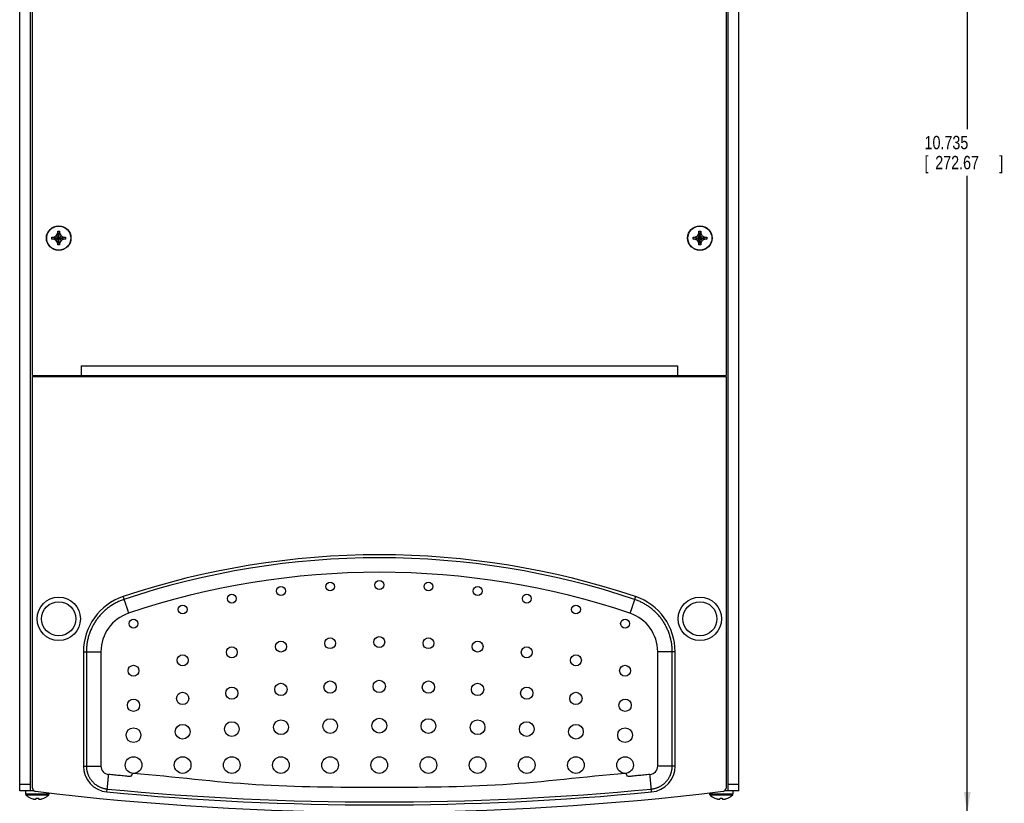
# Model space of a CAD drawing. Header units: inches. Extents: x 0 to 34, y 0 to 22.
# Tile 5 of 15: x 10.2 to 19.4, y 7.3 to 14.7. Entities that reach past the tile are written whole.
import ezdxf

# ---------------------------------------------------------------- set-up
doc = ezdxf.new("R2010")
doc.units = ezdxf.units.IN
doc.header["$LTSCALE"] = 1.87
doc.header["$MEASUREMENT"] = 0
doc.layers.get('0').update_dxf_attribs({"linetype": 'CONTINUOUS'})
doc.layers.add('DIMENSIONS', color=7, linetype='CONTINUOUS')
doc.styles.get("Standard").update_dxf_attribs({"font": 'txt', "width": 0.8})
doc.dimstyles.new('DIMSTYLE_1', dxfattribs={"dimtxt": 0.125, "dimasz": 0.1875, "dimexe": 0.18, "dimexo": 0.0625, "dimgap": 0.09, "dimtad": 0, "dimtih": 1, "dimtoh": 1, "dimdec": 3, "dimzin": 4, "dimdsep": 46, "dimtxsty": 'STANDARD', "dimblk": '_FILLED', "dimblk1": '_FILLED', "dimblk2": '_FILLED', "dimcen": 0.09, "dimadec": 0, "dimazin": 0, "dimtp": 0.01, "dimtm": 0.01, "dimtfac": 1, "dimtdec": 3, "dimtofl": 0, "dimtmove": 0, "dimatfit": 3, "dimldrblk": '_FILLED', "dimfxl": 1, "dimtolj": 1, "dimtzin": 4, "dimarcsym": 0})

# ---------------------------------------------------------------- blocks, each defined once
blk = doc.blocks.new('_FILLED')
at = {"color": 0, "linetype": 'BYBLOCK'}
blk.add_solid([(0, 0), (-1, 0.167), (-1, -0.167)], dxfattribs=at)
blk = doc.blocks.new('*D0')
at = {"layer": 'DIMENSIONS', "color": 2, "linetype": 'CONTINUOUS'}
for p, q in [((13.5898, 17.9982), (19.1547, 17.9982)), ((19.0297, 17.9982), (19.0297, 13.6493)), ((19.0297, 7.2631), (19.0297, 13.2118)), ((13.5898, 7.2631), (19.1547, 7.2631))]:
    blk.add_line(p, q, dxfattribs=at)
at = {"layer": 'DIMENSIONS', "color": 2, "linetype": 'CONTINUOUS', "xscale": 0.1875, "yscale": 0.1875, "zscale": 0.1875}
for p, rotation in [((19.0297, 17.9982), 90), ((19.0297, 7.2631), 270)]:
    blk.add_blockref('_FILLED', p, dxfattribs=dict(at, rotation=rotation))
at = {"layer": 'DIMENSIONS', "color": 2, "linetype": 'CONTINUOUS', "width": 0.8}
for s, p in [('10.735', (18.6297, 13.4618)), ('[', (18.6297, 13.2743)), ('272.67', (18.7297, 13.2743)), (']', (19.3297, 13.2743))]:
    blk.add_text(s, height=0.125, dxfattribs=at).set_placement(p)

msp = doc.modelspace()

# ---------------------------------------------------------------- linework, layer by layer
at = {"color": 7, "linetype": 'CONTINUOUS'}
for p, q in [((10.1623, 7.4607), (10.1623, 17.8007)), ((10.2623, 7.4607), (10.2623, 17.8007)), ((16.7923, 7.4607), (16.7923, 17.8007)), ((16.8923, 7.4607), (16.8923, 17.8007)), ((10.2823, 11.3457), (10.2823, 17.7741)), ((16.7723, 17.7741), (16.7723, 11.3457)), ((10.4633, 12.6217), (10.4633, 12.6397)), ((10.4633, 12.6397), (10.5913, 12.6217)), ((10.4633, 12.6397), (10.4813, 12.6397)), ((10.4633, 12.6217), (10.5913, 12.6397)), ((10.4813, 12.6397), (10.5048, 12.6532)), ((10.4813, 12.6397), (10.5733, 12.6217)), ((10.4813, 12.6217), (10.5733, 12.6397)), ((10.5048, 12.6532), (10.5183, 12.6767)), ((10.5048, 12.6081), (10.5498, 12.6532)), ((10.5498, 12.6081), (10.5048, 12.6532)), ((10.5183, 12.6767), (10.5183, 12.6947)), ((10.5183, 12.5667), (10.5363, 12.6947)), ((10.5363, 12.5667), (10.5183, 12.6947)), ((10.5183, 12.6947), (10.5363, 12.6947)), ((10.5183, 12.5847), (10.5363, 12.6767)), ((10.5363, 12.5847), (10.5183, 12.6767)), ((10.5363, 12.6947), (10.5363, 12.6767)), ((10.5363, 12.6767), (10.5498, 12.6532)), ((10.5498, 12.6532), (10.5733, 12.6397)), ((10.5733, 12.6397), (10.5913, 12.6397)), ((10.5913, 12.6397), (10.5913, 12.6217)), ((16.4633, 12.6217), (16.5913, 12.6397)), ((16.4633, 12.6397), (16.4813, 12.6397)), ((16.4633, 12.6397), (16.5913, 12.6217)), ((16.4633, 12.6217), (16.4633, 12.6397)), ((16.4813, 12.6397), (16.5048, 12.6532)), ((16.4813, 12.6217), (16.5733, 12.6397)), ((16.4813, 12.6397), (16.5733, 12.6217)), ((16.5048, 12.6532), (16.5183, 12.6767)), ((16.5048, 12.6081), (16.5498, 12.6532)), ((16.5048, 12.6532), (16.5498, 12.6081)), ((16.5183, 12.6947), (16.5363, 12.6947)), ((16.5183, 12.6767), (16.5183, 12.6947)), ((16.5183, 12.5667), (16.5363, 12.6947)), ((16.5363, 12.5667), (16.5183, 12.6947)), ((16.5183, 12.5847), (16.5363, 12.6767)), ((16.5363, 12.5847), (16.5183, 12.6767)), ((16.5363, 12.6947), (16.5363, 12.6767)), ((16.5363, 12.6767), (16.5498, 12.6532)), ((16.5498, 12.6532), (16.5733, 12.6397)), ((16.5733, 12.6397), (16.5913, 12.6397)), ((16.5913, 12.6397), (16.5913, 12.6217)), ((10.4813, 12.6217), (10.4633, 12.6217)), ((10.5048, 12.6081), (10.4813, 12.6217)), ((10.5183, 12.5847), (10.5048, 12.6081)), ((10.5183, 12.5667), (10.5183, 12.5847)), ((10.5363, 12.5667), (10.5183, 12.5667)), ((10.5498, 12.6081), (10.5363, 12.5847)), ((10.5363, 12.5847), (10.5363, 12.5667)), ((10.5733, 12.6217), (10.5498, 12.6081)), ((10.5913, 12.6217), (10.5733, 12.6217)), ((16.4813, 12.6217), (16.4633, 12.6217)), ((16.5048, 12.6081), (16.4813, 12.6217)), ((16.5183, 12.5847), (16.5048, 12.6081)), ((16.5183, 12.5667), (16.5183, 12.5847)), ((16.5363, 12.5667), (16.5183, 12.5667)), ((16.5498, 12.6081), (16.5363, 12.5847)), ((16.5363, 12.5847), (16.5363, 12.5667)), ((16.5733, 12.6217), (16.5498, 12.6081)), ((16.5913, 12.6217), (16.5733, 12.6217)), ((10.7373, 11.4369), (10.7373, 11.3457)), ((10.7373, 11.4369), (16.3173, 11.4369)), ((16.3173, 11.4369), (16.3173, 11.3457)), ((10.2823, 11.3457), (16.7723, 11.3457)), ((10.2823, 7.4872), (10.2823, 11.3357)), ((10.2823, 11.3357), (16.7723, 11.3357)), ((10.6823, 11.3357), (10.6823, 11.3457)), ((10.7123, 11.3357), (10.7123, 11.3457)), ((16.3423, 11.3457), (16.3423, 11.3357)), ((16.3723, 11.3457), (16.3723, 11.3357)), ((16.7723, 11.3357), (16.7723, 7.4872)), ((11.1295, 9.2781), (11.1383, 9.252)), ((15.9251, 9.2781), (15.9164, 9.252)), ((10.7587, 8.7626), (10.9223, 8.7626)), ((10.7587, 8.7626), (10.7587, 7.6943)), ((10.7862, 8.7626), (10.7862, 7.6943)), ((10.9223, 8.7626), (10.9223, 7.6943)), ((16.296, 8.7626), (16.1323, 8.7626)), ((16.1323, 7.6943), (16.1323, 8.7626)), ((16.2684, 7.6943), (16.2684, 8.7626)), ((16.296, 7.6943), (16.296, 8.7626)), ((10.7587, 7.6943), (10.9223, 7.6943)), ((16.296, 7.6943), (16.1323, 7.6943)), ((10.2623, 7.5207), (10.1623, 7.5207)), ((10.9791, 7.4517), (10.9817, 7.4792)), ((16.0755, 7.4517), (16.0729, 7.4792)), ((16.8923, 7.5207), (16.7923, 7.5207)), ((10.2984, 7.4607), (10.1623, 7.4607)), ((10.2178, 7.4607), (10.2178, 7.4327)), ((10.2178, 7.4327), (10.4368, 7.4327)), ((10.2206, 7.4257), (10.434, 7.4257)), ((10.3178, 7.387), (10.3178, 7.3937)), ((10.3368, 7.3937), (10.3368, 7.387)), ((10.4368, 7.4425), (10.4368, 7.4327)), ((16.6178, 7.4425), (16.6178, 7.4327)), ((16.6178, 7.4327), (16.8368, 7.4327)), ((16.6206, 7.4257), (16.834, 7.4257)), ((16.7178, 7.387), (16.7178, 7.3937)), ((16.7368, 7.3937), (16.7368, 7.387)), ((16.8923, 7.4607), (16.7562, 7.4607)), ((16.8368, 7.4607), (16.8368, 7.4327))]:
    msp.add_line(p, q, dxfattribs=at)
for centre, radius in [((10.5273, 12.6307), 0.115), ((10.5273, 12.6307), 0.1125), ((16.5273, 12.6307), 0.115), ((16.5273, 12.6307), 0.1125), ((13.0673, 9.373), 0.0415), ((13.5273, 9.3871), 0.0415), ((13.9873, 9.373), 0.0415), ((12.6073, 9.3305), 0.0415), ((14.4473, 9.3305), 0.0415), ((10.5273, 9.0707), 0.203), ((10.5273, 9.0707), 0.16), ((12.1473, 9.2591), 0.0415), ((14.9073, 9.2591), 0.0415), ((16.5273, 9.0707), 0.203), ((16.5273, 9.0707), 0.16), ((11.6873, 9.1579), 0.0415), ((15.3673, 9.1579), 0.0415), ((11.2273, 9.0257), 0.0415), ((15.8273, 9.0257), 0.0415), ((12.6073, 8.8107), 0.051), ((13.0673, 8.8425), 0.051), ((13.5273, 8.8531), 0.051), ((13.9873, 8.8425), 0.051), ((14.4473, 8.8107), 0.051), ((12.1473, 8.7574), 0.051), ((14.9073, 8.7574), 0.051), ((11.6873, 8.6824), 0.051), ((15.3673, 8.6824), 0.051), ((11.2273, 8.585), 0.051), ((15.8273, 8.585), 0.051), ((13.0673, 8.4321), 0.0575), ((13.5273, 8.4391), 0.0575), ((13.9873, 8.4321), 0.0575), ((12.1473, 8.3755), 0.0575), ((12.6073, 8.4109), 0.0575), ((14.4473, 8.4109), 0.0575), ((14.9073, 8.3755), 0.0575), ((11.2273, 8.2617), 0.0575), ((11.6873, 8.3258), 0.0575), ((15.3673, 8.3258), 0.0575), ((15.8273, 8.2617), 0.0575), ((12.1473, 8.0393), 0.069), ((12.6073, 8.057), 0.069), ((13.0673, 8.0676), 0.069), ((13.5273, 8.0711), 0.069), ((13.9873, 8.0676), 0.069), ((14.4473, 8.057), 0.069), ((14.9073, 8.0393), 0.069), ((11.2273, 7.9828), 0.069), ((11.6873, 8.0146), 0.069), ((15.3673, 8.0146), 0.069), ((15.8273, 7.9828), 0.069), ((11.2273, 7.7031), 0.078), ((11.6873, 7.7031), 0.078), ((12.1473, 7.7031), 0.078), ((12.6073, 7.7031), 0.078), ((13.0673, 7.7031), 0.078), ((13.5273, 7.7031), 0.078), ((13.9873, 7.7031), 0.078), ((14.4473, 7.7031), 0.078), ((14.9073, 7.7031), 0.078), ((15.3673, 7.7031), 0.078), ((15.8273, 7.7031), 0.078)]:
    msp.add_circle(centre, radius, dxfattribs=at)
for centre, radius, start, end in [((13.5273, 2.1257), 7.5436, 71.46662, 108.53338), ((13.5273, 2.1257), 7.5161, 71.46662, 108.53338), ((13.5273, 2.1257), 7.38, 71.46662, 108.53338), ((11.3023, 8.7626), 0.5436, 108.53338, 180), ((15.7523, 8.7626), 0.5436, 0, 71.46662), ((11.3023, 8.7626), 0.38, 108.53338, 180), ((15.7523, 8.7626), 0.38, 360, 71.46662), ((11.0023, 7.6943), 0.2436, 180, 264.54272), ((11.0023, 7.6943), 0.08, 180, 264.54272), ((16.0523, 7.6943), 0.08, 275.45728, 360), ((16.0523, 7.6943), 0.2436, 275.45728, 360), ((10.3123, 7.4872), 0.03, 180, 263.08932), ((13.5273, 34.1239), 26.7661, 264.54272, 275.45728), ((16.7423, 7.4872), 0.03, 276.91068, 360), ((10.2278, 7.4327), 0.01, 180, 224.22976), ((10.3273, 7.5295), 0.1489, 224.22976, 245.80894), ((10.3273, 7.5295), 0.1486, 246.0708, 253.57737), ((13.5273, 34.0131), 26.75, 263.08932, 276.91068), ((10.3273, 7.5295), 0.1486, 286.42263, 293.9292), ((10.3273, 7.5295), 0.1489, 294.19106, 315.77024), ((10.4268, 7.4327), 0.01, 315.77024, 360), ((13.5273, 34.1239), 26.7936, 264.54272, 275.45728), ((16.6278, 7.4327), 0.01, 180, 224.22976), ((16.7273, 7.5295), 0.1489, 224.22976, 245.80894), ((16.7273, 7.5295), 0.1486, 246.0708, 253.57737), ((16.7273, 7.5295), 0.1486, 286.42263, 293.9292), ((16.7273, 7.5295), 0.1489, 294.19106, 315.77024), ((16.8268, 7.4327), 0.01, 315.77024, 360)]:
    msp.add_arc(centre, radius, start, end, dxfattribs=at)
for points, knots in [([(11.1383, 9.252), (11.1324, 9.25), (11.1209, 9.2459), (11.1037, 9.2391), (11.0868, 9.2317), (11.0703, 9.2237), (11.054, 9.2152), (11.038, 9.2061), (11.0224, 9.1964), (11.0071, 9.1861), (10.9922, 9.1753), (10.9777, 9.164), (10.9636, 9.1522), (10.95, 9.1399), (10.9368, 9.1271), (10.924, 9.1139), (10.9118, 9.1002), (10.9, 9.0861), (10.8887, 9.0715), (10.878, 9.0566), (10.8678, 9.0413), (10.8581, 9.0256), (10.849, 9.0097), (10.8405, 8.9934), (10.8326, 8.9768), (10.8253, 8.9599), (10.8186, 8.9428), (10.8124, 8.9254), (10.807, 8.9079), (10.8021, 8.8902), (10.7979, 8.8723), (10.7943, 8.8542), (10.7913, 8.8361), (10.7891, 8.8178), (10.7874, 8.7995), (10.7864, 8.7811), (10.7862, 8.7688), (10.7862, 8.7626)], [0, 0, 0, 0, 0.028648, 0.057269, 0.085869, 0.11445, 0.143018, 0.171575, 0.200128, 0.228679, 0.257233, 0.285793, 0.314356, 0.342919, 0.371479, 0.400038, 0.428598, 0.457159, 0.485719, 0.514281, 0.542841, 0.571402, 0.599962, 0.628521, 0.657081, 0.685644, 0.714207, 0.742767, 0.771321, 0.799872, 0.828425, 0.856982, 0.88555, 0.914131, 0.942731, 0.971352, 1, 1, 1, 1]), ([(11.1383, 9.252), (11.1388, 9.2502), (11.1402, 9.2462), (11.1425, 9.2394), (11.1451, 9.2314), (11.1482, 9.2224), (11.1515, 9.2125), (11.155, 9.2021), (11.1585, 9.1915), (11.1621, 9.181), (11.1655, 9.1708), (11.1686, 9.1614), (11.1715, 9.1528), (11.1742, 9.1448), (11.1767, 9.1372), (11.1791, 9.13), (11.1807, 9.1253), (11.1815, 9.1229)], [0, 0, 0, 0, 0.041329, 0.093949, 0.156498, 0.227431, 0.304782, 0.386011, 0.468828, 0.551199, 0.630647, 0.70427, 0.770683, 0.831713, 0.889724, 0.945771, 1, 1, 1, 1]), ([(15.9164, 9.252), (15.9158, 9.2502), (15.9144, 9.2462), (15.9121, 9.2394), (15.9095, 9.2314), (15.9064, 9.2224), (15.9031, 9.2125), (15.8996, 9.2021), (15.8961, 9.1915), (15.8925, 9.181), (15.8892, 9.1708), (15.886, 9.1614), (15.8831, 9.1528), (15.8804, 9.1448), (15.8779, 9.1372), (15.8755, 9.13), (15.8739, 9.1253), (15.8731, 9.1229)], [0, 0, 0, 0, 0.041329, 0.093949, 0.156498, 0.227431, 0.304782, 0.386011, 0.468828, 0.551199, 0.630647, 0.70427, 0.770683, 0.831713, 0.889724, 0.945771, 1, 1, 1, 1]), ([(16.2684, 8.7626), (16.2684, 8.7688), (16.2682, 8.7811), (16.2672, 8.7995), (16.2655, 8.8178), (16.2633, 8.8361), (16.2603, 8.8542), (16.2567, 8.8723), (16.2525, 8.8902), (16.2476, 8.9079), (16.2422, 8.9254), (16.2361, 8.9428), (16.2293, 8.9599), (16.222, 8.9768), (16.2141, 8.9934), (16.2056, 9.0097), (16.1965, 9.0256), (16.1868, 9.0413), (16.1766, 9.0566), (16.1659, 9.0715), (16.1546, 9.0861), (16.1429, 9.1002), (16.1306, 9.1139), (16.1178, 9.1271), (16.1046, 9.1399), (16.091, 9.1522), (16.0769, 9.164), (16.0624, 9.1753), (16.0475, 9.1861), (16.0322, 9.1964), (16.0166, 9.2061), (16.0006, 9.2152), (15.9843, 9.2237), (15.9678, 9.2317), (15.9509, 9.2391), (15.9338, 9.2459), (15.9222, 9.25), (15.9164, 9.252)], [0, 0, 0, 0, 0.028648, 0.057269, 0.085869, 0.11445, 0.143018, 0.171575, 0.200128, 0.228679, 0.257233, 0.285793, 0.314356, 0.342919, 0.371479, 0.400038, 0.428598, 0.457159, 0.485719, 0.514281, 0.542841, 0.571402, 0.599962, 0.628521, 0.657081, 0.685644, 0.714207, 0.742767, 0.771321, 0.799872, 0.828425, 0.856982, 0.88555, 0.914131, 0.942731, 0.971352, 1, 1, 1, 1]), ([(10.7862, 7.6943), (10.7862, 7.6911), (10.7864, 7.6846), (10.787, 7.6749), (10.7881, 7.6653), (10.7896, 7.6557), (10.7915, 7.6463), (10.7939, 7.6369), (10.7967, 7.6277), (10.7998, 7.6186), (10.8034, 7.6096), (10.8074, 7.6008), (10.8118, 7.5922), (10.8165, 7.5838), (10.8217, 7.5756), (10.8271, 7.5676), (10.833, 7.5599), (10.8391, 7.5525), (10.8456, 7.5453), (10.8524, 7.5385), (10.8596, 7.532), (10.8669, 7.5257), (10.8746, 7.5199), (10.8825, 7.5143), (10.8907, 7.5092), (10.8991, 7.5044), (10.9077, 7.4999), (10.9164, 7.4959), (10.9254, 7.4923), (10.9345, 7.489), (10.9437, 7.4862), (10.9531, 7.4838), (10.9625, 7.4818), (10.9721, 7.4802), (10.9785, 7.4795), (10.9817, 7.4792)], [0, 0, 0, 0, 0.030441, 0.06083, 0.091178, 0.121493, 0.151784, 0.182058, 0.212324, 0.242592, 0.27287, 0.303156, 0.333444, 0.363728, 0.39401, 0.424291, 0.454574, 0.484858, 0.515142, 0.545426, 0.575709, 0.60599, 0.636272, 0.666556, 0.696844, 0.72713, 0.757408, 0.787676, 0.817942, 0.848216, 0.878507, 0.908822, 0.93917, 0.969559, 1, 1, 1, 1]), ([(16.0729, 7.4792), (16.0761, 7.4795), (16.0825, 7.4802), (16.0921, 7.4818), (16.1015, 7.4838), (16.1109, 7.4862), (16.1201, 7.489), (16.1292, 7.4923), (16.1382, 7.4959), (16.147, 7.4999), (16.1555, 7.5044), (16.1639, 7.5092), (16.1721, 7.5143), (16.18, 7.5199), (16.1877, 7.5257), (16.1951, 7.532), (16.2022, 7.5385), (16.209, 7.5453), (16.2155, 7.5525), (16.2216, 7.5599), (16.2275, 7.5676), (16.233, 7.5756), (16.2381, 7.5838), (16.2428, 7.5922), (16.2472, 7.6008), (16.2512, 7.6096), (16.2548, 7.6186), (16.2579, 7.6277), (16.2607, 7.6369), (16.2631, 7.6463), (16.265, 7.6557), (16.2665, 7.6653), (16.2676, 7.6749), (16.2682, 7.6846), (16.2684, 7.6911), (16.2684, 7.6943)], [0, 0, 0, 0, 0.030441, 0.06083, 0.091178, 0.121493, 0.151784, 0.182058, 0.212324, 0.242592, 0.27287, 0.303156, 0.333444, 0.363728, 0.39401, 0.424291, 0.454574, 0.484858, 0.515142, 0.545426, 0.575709, 0.60599, 0.636272, 0.666556, 0.696844, 0.72713, 0.757408, 0.787676, 0.817942, 0.848216, 0.878507, 0.908822, 0.93917, 0.969559, 1, 1, 1, 1]), ([(10.9817, 7.4792), (10.9819, 7.481), (10.9823, 7.4853), (10.983, 7.4923), (10.9838, 7.5007), (10.9847, 7.5103), (10.9857, 7.5206), (10.9868, 7.5315), (10.9878, 7.5427), (10.9889, 7.5537), (10.9899, 7.5643), (10.9908, 7.5743), (10.9917, 7.5833), (10.9925, 7.5917), (10.9933, 7.5996), (10.994, 7.6072), (10.9945, 7.6122), (10.9947, 7.6147)], [0, 0, 0, 0, 0.041329, 0.093949, 0.156498, 0.227431, 0.304782, 0.386011, 0.468828, 0.551199, 0.630647, 0.70427, 0.770683, 0.831713, 0.889724, 0.945771, 1, 1, 1, 1]), ([(11.2183, 7.6254), (11.214, 7.614), (11.2007, 7.588), (11.1648, 7.6008), (11.1356, 7.6011), (11.1068, 7.6043), (11.0788, 7.6067), (11.0508, 7.6094), (11.0227, 7.612), (11.004, 7.6138), (10.9947, 7.6147)], [0, 0, 0, 0, 0.1529, 0.285759, 0.410462, 0.52979, 0.646521, 0.763433, 0.883307, 1, 1, 1, 1]), ([(15.8318, 7.6251), (15.4484, 7.5917), (14.6833, 7.4951), (13.5273, 7.4933), (12.3713, 7.4951), (11.6062, 7.5917), (11.2228, 7.6251)], [0, 0, 0, 0, 0.24995, 0.5, 0.75005, 1, 1, 1, 1]), ([(16.0599, 7.6147), (16.0507, 7.6138), (16.0319, 7.612), (16.0038, 7.6094), (15.9758, 7.6067), (15.9478, 7.6043), (15.919, 7.6011), (15.8898, 7.6008), (15.8539, 7.588), (15.8406, 7.614), (15.8363, 7.6254)], [0, 0, 0, 0, 0.116693, 0.236567, 0.353479, 0.47021, 0.589538, 0.714241, 0.8471, 1, 1, 1, 1]), ([(16.0729, 7.4792), (16.0727, 7.481), (16.0723, 7.4853), (16.0716, 7.4923), (16.0708, 7.5007), (16.0699, 7.5103), (16.0689, 7.5206), (16.0679, 7.5315), (16.0668, 7.5427), (16.0657, 7.5537), (16.0647, 7.5643), (16.0638, 7.5743), (16.0629, 7.5833), (16.0621, 7.5917), (16.0613, 7.5996), (16.0606, 7.6072), (16.0601, 7.6122), (16.0599, 7.6147)], [0, 0, 0, 0, 0.041329, 0.093949, 0.156498, 0.227431, 0.304782, 0.386011, 0.468828, 0.551199, 0.630647, 0.70427, 0.770683, 0.831713, 0.889724, 0.945771, 1, 1, 1, 1]), ([(10.2663, 7.3937), (10.2663, 7.3937), (10.2663, 7.3938), (10.2664, 7.3939), (10.2664, 7.3939), (10.2665, 7.394)], [0, 0, 0, 0, 0.11125, 0.444773, 1, 1, 1, 1]), ([(10.2665, 7.394), (10.2665, 7.394), (10.2666, 7.3939), (10.2668, 7.3938), (10.267, 7.3938), (10.267, 7.3937)], [0, 0, 0, 0, 0.33333, 0.666663, 1, 1, 1, 1]), ([(10.2853, 7.387), (10.2861, 7.3868), (10.2877, 7.3864), (10.29, 7.3859), (10.2921, 7.3855), (10.2942, 7.3851), (10.2962, 7.3848), (10.2982, 7.3845), (10.3001, 7.3843), (10.302, 7.3841), (10.304, 7.3839), (10.3053, 7.3838), (10.3059, 7.3838)], [0, 0, 0, 0, 0.119899, 0.231647, 0.336887, 0.437234, 0.534153, 0.628727, 0.721916, 0.814408, 0.906887, 1, 1, 1, 1]), ([(10.3059, 7.3838), (10.3063, 7.3838), (10.307, 7.3839), (10.3082, 7.3841), (10.3093, 7.3843), (10.3104, 7.3845), (10.3116, 7.3848), (10.3127, 7.3851), (10.3139, 7.3855), (10.3151, 7.3859), (10.3165, 7.3864), (10.3173, 7.3868), (10.3178, 7.387)], [0, 0, 0, 0, 0.092437, 0.184228, 0.276107, 0.368828, 0.463195, 0.560008, 0.660525, 0.766277, 0.878872, 1, 1, 1, 1]), ([(10.3178, 7.3937), (10.3178, 7.3938), (10.3178, 7.3938), (10.3178, 7.3939), (10.3178, 7.394), (10.3178, 7.394)], [0, 0, 0, 0, 0.332229, 0.665574, 1, 1, 1, 1]), ([(10.3178, 7.394), (10.3191, 7.3939), (10.3216, 7.3938), (10.3254, 7.3937), (10.3292, 7.3937), (10.333, 7.3938), (10.3355, 7.3939), (10.3368, 7.394)], [0, 0, 0, 0, 0.199881, 0.399937, 0.600063, 0.800119, 1, 1, 1, 1]), ([(10.3368, 7.394), (10.3368, 7.394), (10.3368, 7.3939), (10.3368, 7.3938), (10.3368, 7.3938), (10.3368, 7.3937)], [0, 0, 0, 0, 0.334426, 0.66776, 1, 1, 1, 1]), ([(10.3368, 7.387), (10.3373, 7.3868), (10.3381, 7.3864), (10.3395, 7.3859), (10.3407, 7.3855), (10.3419, 7.3851), (10.3431, 7.3848), (10.3442, 7.3845), (10.3453, 7.3843), (10.3464, 7.3841), (10.3476, 7.3839), (10.3483, 7.3838), (10.3487, 7.3838)], [0, 0, 0, 0, 0.121128, 0.233723, 0.339475, 0.439992, 0.536805, 0.631172, 0.723893, 0.815772, 0.907563, 1, 1, 1, 1]), ([(10.3487, 7.3838), (10.3494, 7.3838), (10.3507, 7.3839), (10.3526, 7.3841), (10.3546, 7.3843), (10.3566, 7.3845), (10.3585, 7.3848), (10.3605, 7.3851), (10.3626, 7.3855), (10.3647, 7.3859), (10.367, 7.3864), (10.3685, 7.3868), (10.3693, 7.387)], [0, 0, 0, 0, 0.095264, 0.189541, 0.283443, 0.377615, 0.472717, 0.569662, 0.669472, 0.773494, 0.883179, 1, 1, 1, 1]), ([(10.3876, 7.3937), (10.3876, 7.3938), (10.3878, 7.3938), (10.388, 7.3939), (10.3881, 7.394), (10.3882, 7.394)], [0, 0, 0, 0, 0.333399, 0.66667, 1, 1, 1, 1]), ([(10.3882, 7.394), (10.3882, 7.3939), (10.3882, 7.3939), (10.3883, 7.3938), (10.3883, 7.3937), (10.3883, 7.3937)], [0, 0, 0, 0, 0.555239, 0.888755, 1, 1, 1, 1]), ([(16.6663, 7.3937), (16.6663, 7.3937), (16.6663, 7.3938), (16.6664, 7.3939), (16.6664, 7.3939), (16.6665, 7.394)], [0, 0, 0, 0, 0.11125, 0.444773, 1, 1, 1, 1]), ([(16.6665, 7.394), (16.6665, 7.394), (16.6666, 7.3939), (16.6668, 7.3938), (16.667, 7.3938), (16.667, 7.3937)], [0, 0, 0, 0, 0.33333, 0.666663, 1, 1, 1, 1]), ([(16.6853, 7.387), (16.6861, 7.3868), (16.6877, 7.3864), (16.69, 7.3859), (16.6921, 7.3855), (16.6942, 7.3851), (16.6962, 7.3848), (16.6982, 7.3845), (16.7001, 7.3843), (16.702, 7.3841), (16.704, 7.3839), (16.7053, 7.3838), (16.7059, 7.3838)], [0, 0, 0, 0, 0.119899, 0.231647, 0.336887, 0.437234, 0.534153, 0.628727, 0.721916, 0.814408, 0.906887, 1, 1, 1, 1]), ([(16.7059, 7.3838), (16.7063, 7.3838), (16.707, 7.3839), (16.7082, 7.3841), (16.7093, 7.3843), (16.7104, 7.3845), (16.7116, 7.3848), (16.7127, 7.3851), (16.7139, 7.3855), (16.7151, 7.3859), (16.7165, 7.3864), (16.7173, 7.3868), (16.7178, 7.387)], [0, 0, 0, 0, 0.092437, 0.184228, 0.276107, 0.368828, 0.463195, 0.560008, 0.660525, 0.766277, 0.878872, 1, 1, 1, 1]), ([(16.7178, 7.3937), (16.7178, 7.3938), (16.7178, 7.3938), (16.7178, 7.3939), (16.7178, 7.394), (16.7178, 7.394)], [0, 0, 0, 0, 0.332229, 0.665574, 1, 1, 1, 1]), ([(16.7178, 7.394), (16.7191, 7.3939), (16.7216, 7.3938), (16.7254, 7.3937), (16.7292, 7.3937), (16.733, 7.3938), (16.7355, 7.3939), (16.7368, 7.394)], [0, 0, 0, 0, 0.199881, 0.399937, 0.600063, 0.800119, 1, 1, 1, 1]), ([(16.7368, 7.394), (16.7368, 7.394), (16.7368, 7.3939), (16.7368, 7.3938), (16.7368, 7.3938), (16.7368, 7.3937)], [0, 0, 0, 0, 0.334426, 0.66776, 1, 1, 1, 1]), ([(16.7368, 7.387), (16.7373, 7.3868), (16.7381, 7.3864), (16.7395, 7.3859), (16.7407, 7.3855), (16.7419, 7.3851), (16.7431, 7.3848), (16.7442, 7.3845), (16.7453, 7.3843), (16.7464, 7.3841), (16.7476, 7.3839), (16.7483, 7.3838), (16.7487, 7.3838)], [0, 0, 0, 0, 0.121128, 0.233723, 0.339475, 0.439992, 0.536805, 0.631172, 0.723893, 0.815772, 0.907563, 1, 1, 1, 1]), ([(16.7487, 7.3838), (16.7494, 7.3838), (16.7507, 7.3839), (16.7526, 7.3841), (16.7546, 7.3843), (16.7566, 7.3845), (16.7585, 7.3848), (16.7605, 7.3851), (16.7626, 7.3855), (16.7647, 7.3859), (16.767, 7.3864), (16.7685, 7.3868), (16.7693, 7.387)], [0, 0, 0, 0, 0.095264, 0.189541, 0.283443, 0.377615, 0.472717, 0.569662, 0.669472, 0.773494, 0.883179, 1, 1, 1, 1]), ([(16.7876, 7.3937), (16.7876, 7.3938), (16.7878, 7.3938), (16.788, 7.3939), (16.7881, 7.394), (16.7882, 7.394)], [0, 0, 0, 0, 0.333399, 0.66667, 1, 1, 1, 1]), ([(16.7882, 7.394), (16.7882, 7.3939), (16.7882, 7.3939), (16.7883, 7.3938), (16.7883, 7.3937), (16.7883, 7.3937)], [0, 0, 0, 0, 0.555239, 0.888755, 1, 1, 1, 1])]:
    msp.add_open_spline(points, degree=3, knots=knots, dxfattribs=at)

# ---------------------------------------------------------------- dimensions: what is measured, and where the dimension line sits
at = {"layer": 'DIMENSIONS', "color": 2, "linetype": 'CONTINUOUS'}
dim = msp.add_linear_dim(base=(19.0297, 17.9982), p1=(13.5898, 7.2631), p2=(13.5898, 17.9982), angle=90, dimstyle='DIMSTYLE_1', dxfattribs=at)
dim.commit()
dim.dimension.update_dxf_attribs({"geometry": '*D0', "text_midpoint": (19.0297, 13.4305), "dimtype": 160})

doc.saveas('drawing.dxf')
